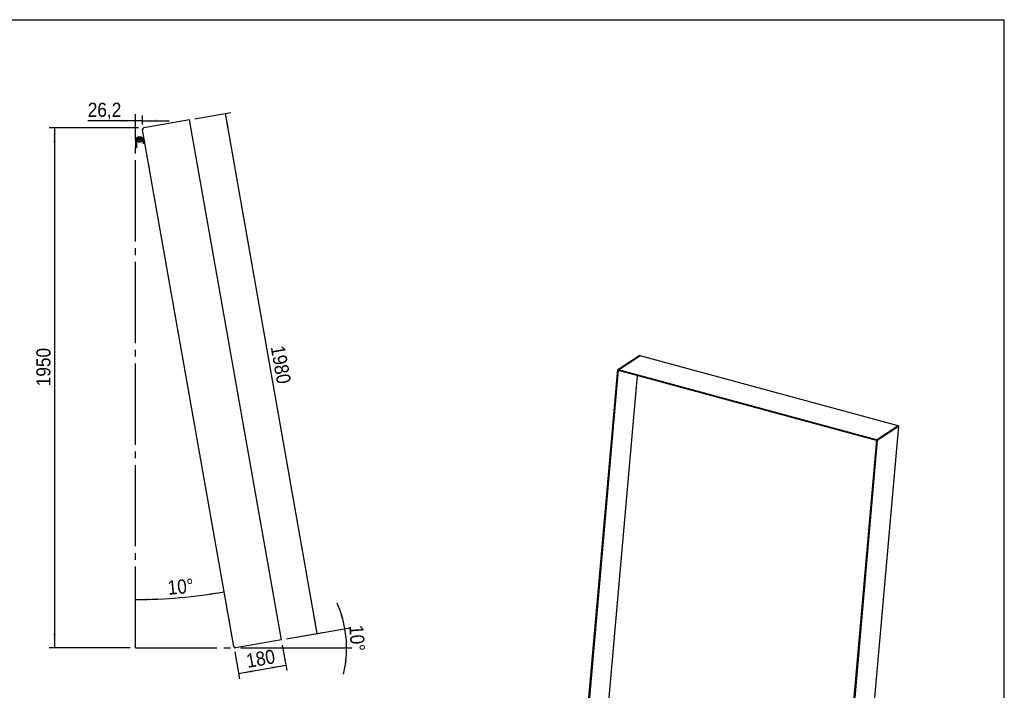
# Model space of a CAD drawing. Header units: millimetres. Extents: x 1306 to 7456, y 1101 to 5406.
# Tile 3 of 3: x 3765 to 7456, y 2891 to 5406. Entities that reach past the tile are written whole.
import ezdxf

# ---------------------------------------------------------------- set-up
doc = ezdxf.new("R2010")
doc.units = ezdxf.units.MM
doc.header["$LTSCALE"] = 20
doc.linetypes.add('SLD-Centro', pattern=[19.05, 15.24, -1.27, 1.27, -1.27])
doc.linetypes.add('SLD-Solido', pattern=[0])
for name, color, linetype in [('PIEGHE', 6, 'SLD-Centro'), ('QUOTE', 1, 'SLD-Solido'), ('SCHIZZI', 9, 'Continuous')]:
    doc.layers.add(name, color=color, linetype=linetype)
doc.styles.add('SLDTEXTSTYLE0', font='GOTHIC.TTF', dxfattribs={"width": 0.913})
doc.dimstyles.new('SLDDIMSTYLE0', dxfattribs={"dimtxt": 52.916667, "dimasz": 56, "dimexe": 0, "dimexo": 0.0625, "dimgap": 13.229167, "dimtad": 1, "dimdec": 1, "dimrnd": 1e-09, "dimzin": 12, "dimdsep": 46, "dimtxsty": 'SLDTEXTSTYLE0', "dimsah": 1, "dimcen": 0.09, "dimadec": 0, "dimazin": 3, "dimtfac": 1, "dimtdec": 1, "dimtofl": 0, "dimtmove": 0, "dimatfit": 3, "dimfxl": 1, "dimfrac": 2, "dimtolj": 1, "dimtzin": 12, "dimarcsym": 0})
doc.dimstyles.new('SLDDIMSTYLE1', dxfattribs={"dimtxt": 52.916667, "dimasz": 56, "dimexe": 0, "dimexo": 0.0625, "dimgap": 13.229167, "dimtad": 1, "dimdec": 1, "dimrnd": 1e-09, "dimzin": 12, "dimdsep": 46, "dimtxsty": 'SLDTEXTSTYLE0', "dimsah": 1, "dimcen": 0.09, "dimadec": 0, "dimazin": 3, "dimtfac": 1, "dimtdec": 1, "dimtmove": 0, "dimatfit": 0, "dimfxl": 1, "dimfrac": 2, "dimtolj": 1, "dimtzin": 12, "dimarcsym": 0})
doc.dimstyles.new('SLDDIMSTYLE2', dxfattribs={"dimtxt": 52.916667, "dimasz": 56, "dimexe": 0, "dimexo": 0.0625, "dimgap": 13.229167, "dimtad": 1, "dimdec": 0, "dimrnd": 1e-09, "dimzin": 12, "dimdsep": 46, "dimtxsty": 'SLDTEXTSTYLE0', "dimsah": 1, "dimcen": 0.09, "dimadec": 0, "dimazin": 3, "dimtfac": 1, "dimtofl": 0, "dimtmove": 0, "dimatfit": 3, "dimfxl": 1, "dimfrac": 2, "dimtolj": 1, "dimtzin": 12, "dimarcsym": 0})
doc.dimstyles.new('SLDDIMSTYLE3', dxfattribs={"dimtxt": 52.916667, "dimasz": 56, "dimexe": 0, "dimexo": 0.0625, "dimgap": 13.229167, "dimtad": 1, "dimdec": 4, "dimlfac": 20, "dimzin": 12, "dimdsep": 46, "dimtxsty": 'SLDTEXTSTYLE0', "dimsah": 1, "dimcen": 0.09, "dimadec": 1, "dimazin": 3, "dimtfac": 1, "dimtdec": 1, "dimtofl": 0, "dimtmove": 0, "dimatfit": 3, "dimfxl": 1, "dimfrac": 2, "dimtolj": 1, "dimtzin": 12, "dimarcsym": 0})

# ---------------------------------------------------------------- blocks, each defined once
blk = doc.blocks.new('_D_2')
at = {"layer": 'QUOTE', "transparency": 16777216}
for p, q in [((4199.7, 5026.8), (4020.1, 5026.8)), ((4225.9, 5026.8), (4199.7, 5026.8)), ((4225.9, 5013.1), (4225.9, 5046.8)), ((4225.9, 5026.8), (4325.9, 5026.8))]:
    blk.add_line(p, q, dxfattribs=at)
for points in [[(4199.7, 5026.8), (4143.7, 5031.8), (4143.7, 5021.8)], [(4225.9, 5026.8), (4281.9, 5021.8), (4281.9, 5031.8)]]:
    blk.add_solid(points, dxfattribs=at)
at = {"layer": 'QUOTE', "transparency": 16777216, "insert": (4020.1, 5094.4), "char_height": 52.92, "attachment_point": 1, "style": 'SLDTEXTSTYLE0'}
blk.add_mtext('26,2', dxfattribs=at)
blk = doc.blocks.new('_D_3')
at = {"layer": 'QUOTE', "transparency": 16777216}
for p, q in [((4210.8, 5000), (3875.1, 5000)), ((3895.1, 5000), (3895.1, 3050.1)), ((4179.7, 3050.1), (3875.1, 3050.1))]:
    blk.add_line(p, q, dxfattribs=at)
for points in [[(3895.1, 5000), (3890.1, 4944), (3900.1, 4944)], [(3895.1, 3050.1), (3900.1, 3106.1), (3890.1, 3106.1)]]:
    blk.add_solid(points, dxfattribs=at)
at = {"layer": 'QUOTE', "transparency": 16777216, "insert": (3827.5, 4031.2), "char_height": 52.92, "attachment_point": 1, "rotation": 90, "style": 'SLDTEXTSTYLE0'}
blk.add_mtext('1950', dxfattribs=at)
blk = doc.blocks.new('_D_4')
at = {"layer": 'QUOTE', "transparency": 16777216}
blk.add_arc((4199.7, 5141.9), 1910.6, 270, 280, dxfattribs=at)
for points in [[(4531.5, 3260.3), (4475.4, 3256.3), (4477, 3246.4)], [(4199.7, 3231.2), (4255.8, 3227.1), (4255.6, 3237.1)]]:
    blk.add_solid(points, dxfattribs=at)
at = {"layer": 'QUOTE', "transparency": 16777216, "insert": (4317.3, 3301.8), "char_height": 52.92, "attachment_point": 1, "rotation": 5.309, "style": 'SLDTEXTSTYLE0'}
blk.add_mtext('10°', dxfattribs=at)
blk = doc.blocks.new('_D_5')
at = {"layer": 'QUOTE', "transparency": 16777216}
for p, q in [((4765.7, 3083.8), (5003.9, 3125.8)), ((4594.6, 3050.1), (5010.5, 3050.1))]:
    blk.add_line(p, q, dxfattribs=at)
for start, end in [(10, 23.7042), (0, 10), (346.2958, 0)]:
    blk.add_arc((4574.6, 3050.1), 415.9, start, end, dxfattribs=at)
for points in [[(4984.2, 3122.3), (4975.6, 3177.9), (4965.9, 3175.5)], [(4990.5, 3050.1), (4981.8, 2994.6), (4991.7, 2993.9)]]:
    blk.add_solid(points, dxfattribs=at)
at = {"layer": 'QUOTE', "transparency": 16777216, "insert": (5053.1, 3137.5), "char_height": 52.92, "attachment_point": 1, "rotation": 274.0725, "style": 'SLDTEXTSTYLE0'}
blk.add_mtext('10°', dxfattribs=at)
blk = doc.blocks.new('_D_6')
at = {"layer": 'QUOTE', "transparency": 16777216}
for p, q in [((4571.2, 3035.3), (4589, 2934.1)), ((4749.5, 3060.6), (4766.3, 2965.4)), ((4585.5, 2953.8), (4762.8, 2985.1))]:
    blk.add_line(p, q, dxfattribs=at)
for points in [[(4585.5, 2953.8), (4641.5, 2958.6), (4639.8, 2968.5)], [(4762.8, 2985.1), (4706.8, 2980.3), (4708.5, 2970.4)]]:
    blk.add_solid(points, dxfattribs=at)
at = {"layer": 'QUOTE', "transparency": 16777216, "insert": (4610.5, 3026.9), "char_height": 52.92, "attachment_point": 1, "rotation": 10, "style": 'SLDTEXTSTYLE0'}
blk.add_mtext('180', dxfattribs=at)
blk = doc.blocks.new('_D_7')
at = {"layer": 'QUOTE', "transparency": 16777216}
for p, q in [((4421.9, 5033.7), (4556.1, 5057.4)), ((4880.2, 3104), (4536.4, 5053.9)), ((4765.7, 3083.8), (4899.9, 3107.5))]:
    blk.add_line(p, q, dxfattribs=at)
for points in [[(4536.4, 5053.9), (4541.2, 4997.9), (4551, 4999.6)], [(4880.2, 3104), (4875.4, 3160), (4865.5, 3158.3)]]:
    blk.add_solid(points, dxfattribs=at)
at = {"layer": 'QUOTE', "transparency": 16777216, "insert": (4757.8, 4187.6), "char_height": 52.92, "attachment_point": 1, "rotation": 280, "style": 'SLDTEXTSTYLE0'}
blk.add_mtext('1980', dxfattribs=at)

msp = doc.modelspace()

# ---------------------------------------------------------------- linework, layer by layer
for p, q in [((4402.1734135, 5030.2568561), (4230.8168645, 5000.0420732)), ((4745.9968053, 3080.3375051), (4402.1734135, 5030.2568561)), ((4567.6895207, 3054.9896797), (4225.949907, 4993.0913376)), ((4199.7183115, 4959.9102627), (4199.7183115, 4962.9102627)), ((4199.7183115, 4962.9102627), (4204.7183115, 4962.9102627)), ((4204.7183115, 4959.9102627), (4199.7183115, 4959.9102627)), ((4199.7183115, 4953.9102627), (4199.7183115, 4930.0702627)), ((4202.7183115, 4953.9102627), (4202.7183115, 4930.0702627)), ((4225.2716448, 4962.9102627), (4204.7183115, 4962.9102627)), ((4226.237047, 4962.9102627), (4204.7183115, 4962.9102627)), ((4225.2716448, 4959.9102627), (4204.7183115, 4959.9102627)), ((4226.237047, 4959.9102627), (4204.7183115, 4959.9102627)), ((4219.5583115, 4959.9102627), (4205.7183115, 4959.9102627)), ((4219.5583115, 4956.9102627), (4205.7183115, 4956.9102627)), ((4207.5583115, 4963.9102627), (4207.5583115, 4962.9102627)), ((4207.9249315, 4956.2102627), (4207.9249315, 4949.6102627)), ((4208.052827, 4948.9102627), (4208.0725581, 4948.9102627)), ((4211.2796237, 4948.9102627), (4208.0725581, 4948.9102627)), ((4208.2004536, 4956.2102627), (4208.2004536, 4949.6102627)), ((4210.5583115, 4966.9102627), (4218.5583115, 4966.9102627)), ((4210.8083115, 4948.9102627), (4210.8083115, 4947.9102627)), ((4210.8083115, 4947.9102627), (4218.3083115, 4947.9102627)), ((4211.2796237, 4948.9102627), (4211.7546635, 4948.9102627)), ((4217.7851083, 4948.9102627), (4211.7546635, 4948.9102627)), ((4214.8338336, 4956.2102627), (4214.8338336, 4949.6102627)), ((4217.7851083, 4948.9102627), (4218.2404169, 4948.9102627)), ((4221.063796, 4948.9102627), (4218.2404169, 4948.9102627)), ((4218.3083115, 4947.9102627), (4218.3083115, 4948.9102627)), ((4224.5583115, 4956.9102627), (4219.5583115, 4956.9102627)), ((4221.1916915, 4956.2102627), (4221.1916915, 4949.6102627)), ((4221.5583115, 4962.9102627), (4221.5583115, 4963.9102627)), ((4224.5583115, 4959.9102627), (4224.5583115, 4956.9102627)), ((4228.2716448, 4946.3569293), (4228.2716448, 4956.9102627)), ((4228.2716448, 4941.3569293), (4228.2716448, 4946.3569293)), ((4231.1916777, 4946.0874671), (4229.1914703, 4957.4312072)), ((4232.0599186, 4941.1634283), (4231.1916777, 4946.0874671)), ((4231.2716448, 4946.3569293), (4231.2716448, 4956.9102627)), ((4232.7569156, 4954.4868737), (4232.6584348, 4954.4695089)), ((4232.6636471, 4954.4399482), (4232.6584348, 4954.4695089)), ((4234.3949166, 4944.6214313), (4232.6636471, 4954.4399482)), ((4199.7183115, 4925.0702627), (4199.7183115, 4930.0702627)), ((4202.7183115, 4925.0702627), (4199.7183115, 4925.0702627)), ((4202.7183115, 4930.0702627), (4202.7183115, 4925.0702627)), ((4231.2716448, 4941.3569293), (4228.2716448, 4941.3569293)), ((4231.2716448, 4945.6339512), (4231.2716448, 4941.3569293)), ((4231.4404933, 4944.1004868), (4231.2716448, 4945.0580742)), ((4231.4404933, 4944.1004868), (4231.5389741, 4944.1178516)), ((4235.0143419, 4941.6843729), (4232.0599186, 4941.1634283)), ((4234.3949166, 4944.6214313), (4234.4933973, 4944.6387961)), ((4248.8714665, 4863.0967142), (4248.7729857, 4863.0793494)), ((4250.5094675, 4853.2312718), (4248.7729857, 4863.0793494)), ((4250.5094675, 4853.2312718), (4250.6079482, 4853.2486367)), ((4346.9246883, 4307.0092595), (4346.8262076, 4306.9918947)), ((4346.8416935, 4306.9040696), (4346.8262076, 4306.9918947)), ((4348.5626894, 4297.1438172), (4346.8416935, 4306.9040696)), ((4348.5626894, 4297.1438172), (4348.6611701, 4297.161182)), ((4348.5630366, 4297.1418476), (4348.5626894, 4297.1438172)), ((4348.5630366, 4297.1418476), (4348.6615174, 4297.1592124)), ((6007.0796283, 4094.0077681), (6087.0509395, 4146.1630957)), ((6009.7328826, 4093.2866705), (6089.7041939, 4145.441998)), ((6089.7041939, 4145.441998), (6087.0509395, 4146.1630957)), ((7057.6322872, 3882.925915), (6091.5042184, 4145.4988225)), ((5846.6188367, 2265.9860098), (6007.0796283, 4094.0077681)), ((5849.2720911, 2265.2649121), (6009.7328826, 4093.2866705)), ((6079.1224136, 4071.5922774), (5925.1679631, 2317.6928823)), ((6007.0796283, 4094.0077681), (6009.7328826, 4093.2866705)), ((6009.4897602, 4090.5169405), (6009.7328826, 4093.2866705)), ((6977.0431853, 3827.5566517), (6009.4897602, 4090.5169405)), ((6977.2863077, 3830.3263817), (6009.7328826, 4093.2866705)), ((6900.2586112, 2056.2287697), (7060.4433618, 3881.1057798)), ((6977.2863077, 3830.3263817), (7057.257619, 3882.4817092)), ((6979.9395621, 3829.605284), (7059.9108734, 3881.7606115)), ((7059.9108734, 3881.7606115), (7057.257619, 3882.4817092)), ((6977.2863077, 3830.3263817), (6816.8255162, 2002.3046233)), ((6979.9395621, 3829.605284), (6819.4787705, 2001.5835256)), ((6977.0431853, 3827.5566517), (6977.2863077, 3830.3263817)), ((6979.9395621, 3829.605284), (6977.2863077, 3830.3263817)), ((4444.9779102, 3750.9218049), (4444.8794295, 3750.90444)), ((4446.3592762, 3742.511812), (4444.8794295, 3750.90444)), ((4446.6159112, 3741.0563625), (4446.3592762, 3742.511812)), ((4446.6159112, 3741.0563625), (4446.714392, 3741.0737273)), ((4446.6162585, 3741.0543929), (4446.6159112, 3741.0563625)), ((4446.6162585, 3741.0543929), (4446.7147393, 3741.0717577)), ((4543.0314794, 3194.8323806), (4542.9329987, 3194.8150158)), ((4544.6694804, 3184.9669382), (4542.9329987, 3194.8150158)), ((4544.6694804, 3184.9669382), (4544.7679612, 3184.9843031)), ((4559.1460303, 3103.4422211), (4559.0475495, 3103.4248563)), ((4560.7840313, 3093.5767788), (4559.0475495, 3103.4248563)), ((4560.7840313, 3093.5767788), (4560.8825121, 3093.5941436)), ((4745.9968053, 3080.3375051), (4574.6402562, 3050.1227222))]:
    msp.add_line(p, q)
for centre, radius, start, end in [((4205.7183115, 4953.9102627), 6, 90, 180), ((4205.7183115, 4953.9102627), 3, 90, 180), ((4210.5583115, 4963.9102627), 3, 90, 180), ((4218.5583115, 4963.9102627), 3, 0, 90), ((4225.2716448, 4956.9102627), 6, 0, 90), ((4225.2716448, 4956.9102627), 3, 0, 90), ((4226.237047, 4956.9102627), 6, 10, 90), ((4226.237047, 4956.9102627), 3, 10, 90)]:
    msp.add_arc(centre, radius, start, end)
for points in [[(4230.8168645, 5000.0420732), (4230.0582479, 4999.8167279), (4228.5410148, 4999.3660372), (4226.8288115, 4997.65523), (4225.8067866, 4995.4611546), (4225.9022002, 4993.8812766), (4225.949907, 4993.0913376)], [(4225.949907, 4993.0913376), (4225.9519022, 4993.5994027), (4225.9558925, 4994.6155329), (4227.0618364, 4996.3336806), (4228.7545034, 4998.1552834), (4230.1294108, 4999.4131432), (4230.8168645, 5000.0420732)], [(4574.6402562, 3050.1227222), (4573.7791544, 3050.4786), (4572.0569506, 3051.1903556), (4569.8433391, 3052.3231761), (4568.2164507, 3053.5594517), (4567.865164, 3054.512937), (4567.6895207, 3054.9896797)], [(4567.6895207, 3054.9896797), (4567.914866, 3054.2310631), (4568.3655566, 3052.71383), (4570.0763639, 3051.0016267), (4572.2704392, 3049.9796018), (4573.8503172, 3050.0750154), (4574.6402562, 3050.1227222)]]:
    msp.add_open_spline(points, degree=3)
for points, knots in [([(4208.052827, 4956.9102627), (4208.0487512, 4956.9059391), (4208.0052192, 4956.8597602), (4207.9631038, 4956.5190623), (4207.9249315, 4956.2102627)], [0, 0, 0, 0, 0.0936260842, 1, 1, 1, 1]), ([(4207.9249315, 4949.6102627), (4207.9346622, 4949.520245), (4207.9759741, 4949.1380734), (4208.0195302, 4949.0089625), (4208.052827, 4948.9102627)], [0, 0, 0, 0, 0.2355424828, 1, 1, 1, 1]), ([(4208.2004536, 4956.2102627), (4208.1907229, 4956.3002803), (4208.149411, 4956.6824519), (4208.1058549, 4956.8115628), (4208.0725581, 4956.9102627)], [0, 0, 0, 0, 0.2355424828, 1, 1, 1, 1]), ([(4208.0725581, 4948.9102627), (4208.0766338, 4948.9145862), (4208.1201659, 4948.9607652), (4208.1622813, 4949.301463), (4208.2004536, 4949.6102627)], [0, 0, 0, 0, 0.0936260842, 1, 1, 1, 1]), ([(4211.2796237, 4956.9102627), (4210.3184588, 4956.7763011), (4209.2717292, 4956.6304141), (4208.2814072, 4956.2420125), (4208.2004536, 4956.2102627)], [0, 0, 0, 0, 0.9182552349, 1, 1, 1, 1]), ([(4208.2004536, 4949.6102627), (4208.2127846, 4949.6053946), (4208.7094766, 4949.4093117), (4209.7204091, 4949.0605599), (4210.7562275, 4948.9607144), (4211.2796237, 4948.9102627)], [0, 0, 0, 0, 0.0124376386, 0.5009873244, 1, 1, 1, 1]), ([(4214.8338336, 4956.2102627), (4214.8215026, 4956.2151307), (4214.3248107, 4956.4112136), (4213.3138781, 4956.7599654), (4212.2780598, 4956.8598109), (4211.7546635, 4956.9102627)], [0, 0, 0, 0, 0.0124376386, 0.5009873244, 1, 1, 1, 1]), ([(4211.7546635, 4948.9102627), (4212.7158284, 4949.0442242), (4213.7625581, 4949.1901112), (4214.75288, 4949.5785129), (4214.8338336, 4949.6102627)], [0, 0, 0, 0, 0.9182552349, 1, 1, 1, 1]), ([(4214.5290767, 4948.9102627), (4214.9480431, 4948.9018632), (4215.8550112, 4948.8836802), (4216.6965808, 4948.8631595), (4217.0849393, 4948.8514695), (4217.1158058, 4948.8505404)], [0, 0, 0, 0, 0.4414340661, 0.9556054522, 1, 1, 1, 1]), ([(4217.7851083, 4956.9102627), (4216.863866, 4956.7763011), (4215.860613, 4956.6304141), (4214.9114248, 4956.2420125), (4214.8338336, 4956.2102627)], [0, 0, 0, 0, 0.9182552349, 1, 1, 1, 1]), ([(4214.8338336, 4949.6102627), (4214.8456524, 4949.6053946), (4215.321714, 4949.4093117), (4216.2906567, 4949.0605599), (4217.2834516, 4948.9607144), (4217.7851083, 4948.9102627)], [0, 0, 0, 0, 0.01243763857, 0.50098732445, 1, 1, 1, 1]), ([(4221.1916915, 4956.2102627), (4221.1798727, 4956.2151307), (4220.7038112, 4956.4112136), (4219.7348684, 4956.7599654), (4218.7420735, 4956.8598109), (4218.2404169, 4956.9102627)], [0, 0, 0, 0, 0.0124376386, 0.5009873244, 1, 1, 1, 1]), ([(4218.2404169, 4948.9102627), (4219.1616592, 4949.0442242), (4220.1649121, 4949.1901112), (4221.1141004, 4949.5785129), (4221.1916915, 4949.6102627)], [0, 0, 0, 0, 0.9182552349, 1, 1, 1, 1]), ([(4221.063796, 4956.9102627), (4221.0678717, 4956.9059391), (4221.1114038, 4956.8597602), (4221.1535192, 4956.5190623), (4221.1916915, 4956.2102627)], [0, 0, 0, 0, 0.0936260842, 1, 1, 1, 1]), ([(4221.1916915, 4949.6102627), (4221.1819608, 4949.520245), (4221.1406489, 4949.1380734), (4221.0970928, 4949.0089625), (4221.063796, 4948.9102627)], [0, 0, 0, 0, 0.2355424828, 1, 1, 1, 1]), ([(6089.7041939, 4145.441998), (6090.3002583, 4145.6078797), (6090.9406824, 4145.7861066), (6091.4580578, 4145.4894844), (6091.4938945, 4145.4689385)], [0, 0, 0, 0, 0.9307337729, 1, 1, 1, 1]), ([(7057.714155, 3882.3576325), (7057.7228631, 3882.4033987), (7057.811393, 3882.8686766), (7057.6327723, 3883.0772685), (7057.3826701, 3882.680229), (7057.257619, 3882.4817092)], [0, 0, 0, 0, 0.0517255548, 0.5258627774, 1, 1, 1, 1]), ([(7059.9108734, 3881.7606115), (7060.2206194, 3881.5506012), (7060.5723047, 3881.3121557), (7060.4090682, 3881.1293843), (7060.3896019, 3881.1075884)], [0, 0, 0, 0, 0.880747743, 1, 1, 1, 1])]:
    msp.add_open_spline(points, degree=3, knots=knots)
at = {"layer": 'PIEGHE', "color": 6, "true_color": 0xff00ff}
for q in [(4199.7183115, 5052.0796871), (4574.6402562, 3050.1227222)]:
    msp.add_line((4199.7183115, 3050.1227222), q, dxfattribs=at)
at = {"layer": 'QUOTE', "color": 7, "true_color": 0xffffff}
msp.add_line((1306.0147661, 5405.8605358), (7455.7203456, 5405.8605358), dxfattribs=at)
at = {"layer": 'SCHIZZI', "color": 7, "true_color": 0xffffff}
msp.add_line((7456.0147661, 1100.8605358), (7455.7203456, 5405.8605358), dxfattribs=at)

# ---------------------------------------------------------------- dimensions: what is measured, and where the dimension line sits
at = {"layer": 'QUOTE'}
dim = msp.add_linear_dim(base=(4199.7183115, 5026.8262003), p1=(4225.949907, 4993.0913376), p2=(4199.7183115, 5052.0796871), dimstyle='SLDDIMSTYLE1', dxfattribs=at)
dim.commit()
dim.dimension.update_dxf_attribs({"geometry": '_D_2', "text_midpoint": (4088.546201, 5026.8262003), "dimtype": 160})
for base, p1, p2, angle, dimstyle, picture, middle in [((4536.3570291, 5053.9170479), (4745.9968053, 3080.3375051), (4402.1734135, 5030.2568561), 280, 'SLDDIMSTYLE0', '_D_7', (4704.7664465, 4098.819781)), ((3895.092424, 3050.1227222), (4230.8168645, 5000.0420732), (4199.7183115, 3050.1227222), 90, 'SLDDIMSTYLE2', '_D_3', (3895.092424, 4109.430591)), ((4762.7914337, 2985.0904343), (4567.6895207, 3054.9896797), (4745.9968053, 3080.3375051), 10, 'SLDDIMSTYLE0', '_D_6', (4680.0231331, 2970.4961498))]:
    dim = msp.add_linear_dim(base=base, p1=p1, p2=p2, angle=angle, dimstyle=dimstyle, dxfattribs=at)
    dim.commit()
    dim.dimension.update_dxf_attribs({"geometry": picture, "text_midpoint": middle, "dimtype": 160})
for base, line1, line2, picture, middle in [((4366.2388752, 3238.519356), ((4199.7183115, 3050.1227222), (4199.7183115, 5052.0796871)), ((4567.6895207, 3054.9896797), (4225.949907, 4993.0913376)), '_D_4', (4376.5017952, 3239.4451394)), ((4988.9139112, 3086.3669706), ((4574.6402562, 3050.1227222), (4199.7183115, 3050.1227222)), ((4745.9968053, 3080.3375051), (4574.6402562, 3050.1227222)), '_D_5', (4989.4463188, 3079.6563845))]:
    dim = msp.add_angular_dim_2l(base=base, line1=line1, line2=line2, dimstyle='SLDDIMSTYLE3', dxfattribs=at)
    dim.commit()
    dim.dimension.update_dxf_attribs({"geometry": picture, "text_midpoint": middle, "dimtype": 162})

doc.saveas('drawing.dxf')
